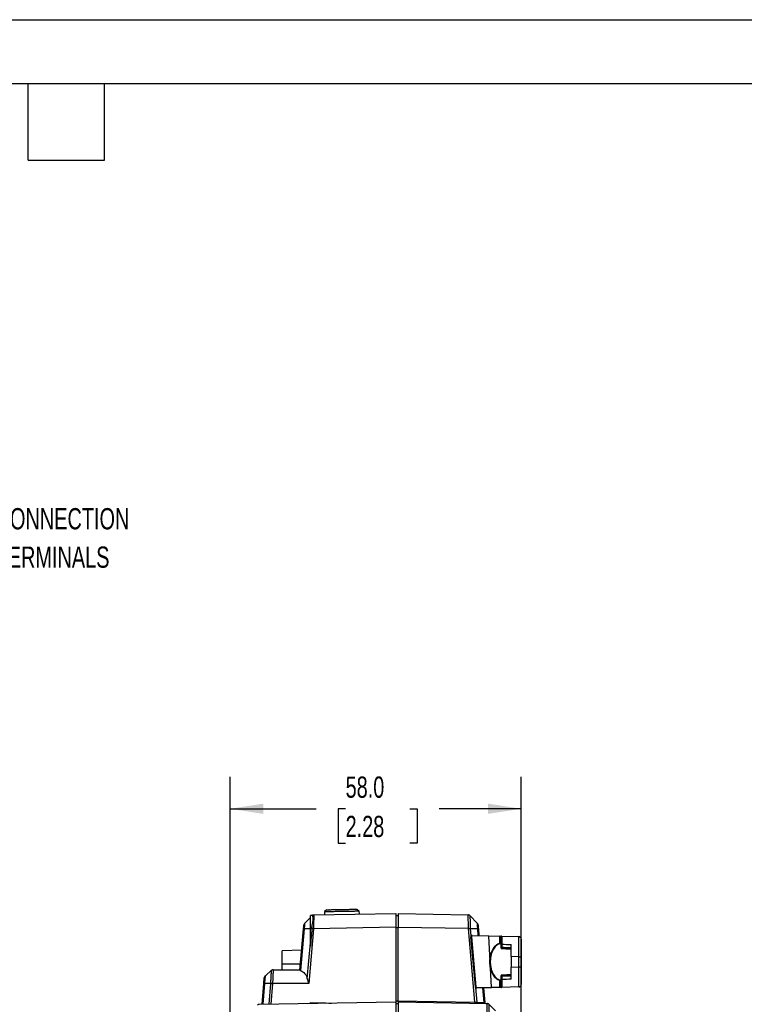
# Model space of a CAD drawing. Header units: millimetres. Extents: x 0 to 559, y 0 to 432.
# Tile 17 of 26: x 270 to 414, y 236 to 432. Entities that reach past the tile are written whole.
import ezdxf

# ---------------------------------------------------------------- set-up
doc = ezdxf.new("R2010")
doc.units = ezdxf.units.MM
doc.header["$LTSCALE"] = 2
doc.layers.add('DIMENSIONS', color=140, linetype='Continuous', lineweight=25)
doc.layers.add('TEXT', color=140, linetype='Continuous', lineweight=25)
doc.styles.add('SLDTEXTSTYLE0', font='TXT', dxfattribs={"width": 0.7})
doc.dimstyles.new('SLDDIMSTYLE0', dxfattribs={"dimtxt": 4.316016, "dimasz": 6.604, "dimexe": 0, "dimexo": 0.0625, "dimgap": 1.079004, "dimtad": 0, "dimtih": 1, "dimtoh": 1, "dimdec": 1, "dimrnd": 1e-09, "dimzin": 4, "dimdsep": 46, "dimtxsty": 'SLDTEXTSTYLE0', "dimsah": 1, "dimcen": 0.09, "dimadec": 0, "dimazin": 1, "dimtfac": 1, "dimtdec": 1, "dimtofl": 0, "dimtmove": 0, "dimatfit": 3, "dimfxl": 0, "dimfrac": 2, "dimtolj": 1, "dimtzin": 12, "dimarcsym": 0})

# ---------------------------------------------------------------- blocks, each defined once
blk = doc.blocks.new('_D')
at = {"layer": 'DIMENSIONS'}
for p, q in [((312.04, 213.91), (312.04, 281.01)), ((370.04, 199.96), (370.04, 281.01)), ((312.04, 274.66), (329.19, 274.66)), ((335.04, 274.66), (333.59, 274.66)), ((333.59, 274.66), (333.59, 267.8)), ((347.86, 274.66), (349.31, 274.66)), ((349.31, 274.66), (349.31, 267.8)), ((370.04, 274.66), (353.71, 274.66)), ((333.59, 267.8), (335.04, 267.8)), ((349.31, 267.8), (347.86, 267.8))]:
    blk.add_line(p, q, dxfattribs=at)
for points in [[(312.04, 274.66), (318.64, 273.65), (318.64, 275.68)], [(370.04, 274.66), (363.43, 275.68), (363.43, 273.65)]]:
    blk.add_solid(points, dxfattribs=at)
at = {"layer": 'DIMENSIONS', "char_height": 4.233, "attachment_point": 1, "style": 'SLDTEXTSTYLE0'}
for s, insert in [('58.0', (335.04, 281.09)), ('2.28', (335.04, 273.26))]:
    blk.add_mtext(s, dxfattribs=dict(at, insert=insert))
blk = doc.blocks.new('SW_NOTE_0_7')
at = {"layer": 'DIMENSIONS', "color": 0, "char_height": 4.233, "attachment_point": 1, "style": 'SLDTEXTSTYLE0'}
for s, insert in [('CONNECTION', (1.08, 4.93)), ('TERMINALS', (1.08, -2.72))]:
    blk.add_mtext(s, dxfattribs=dict(at, insert=insert))

msp = doc.modelspace()

# ---------------------------------------------------------------- linework, layer by layer
at = {"color": 7, "linetype": 'Continuous'}
msp.add_line((0, 431.81), (558.8, 431.81), dxfattribs=at)
for p, q in [((328.03, 253.02), (326.87, 251.81)), ((328.41, 253.4), (328.04, 253.4)), ((328.04, 251.02), (328.04, 253.4)), ((328.72, 253.51), (345.04, 253.8)), ((331.3, 254.56), (330.86, 254.2)), ((330.86, 254.2), (330.86, 253.55)), ((331.79, 254.57), (331.69, 254.56)), ((336.77, 254.65), (336.87, 254.66)), ((337.26, 254.66), (337.71, 254.32)), ((337.71, 254.32), (337.74, 253.67)), ((345.04, 253.4), (345.54, 253.4)), ((345.54, 253.79), (359.44, 253.55)), ((361.29, 251.84), (359.78, 253.41)), ((326.74, 251.51), (326.75, 251.58)), ((328.04, 247.27), (328.04, 251.02)), ((328.35, 251.02), (328.04, 251.02)), ((345.04, 251.06), (328.64, 250.77)), ((345.04, 251.06), (345.04, 236.2)), ((345.04, 251.02), (345.54, 251.02)), ((359.51, 250.81), (345.54, 251.05)), ((345.54, 236.42), (345.54, 251.05)), ((361.36, 251.74), (361.28, 251.85)), ((361.4, 251.62), (361.42, 251.55)), ((325.95, 242.55), (326.67, 250.74)), ((326.8, 250.76), (326.07, 242.45)), ((328.04, 250.77), (326.8, 250.76)), ((328.65, 250.77), (327.69, 239.87)), ((360.8, 236.15), (359.51, 250.81)), ((359.88, 250.8), (361.16, 236.13)), ((359.88, 250.8), (361.36, 250.79)), ((360.89, 239.18), (360.02, 249.17)), ((360.12, 249.19), (360.99, 239.2)), ((363.48, 249.27), (360.27, 249.35)), ((360.28, 249.44), (363.54, 249.36)), ((361.48, 249.41), (361.36, 250.79)), ((361.49, 250.77), (361.61, 249.41)), ((365.75, 249.2), (363.48, 249.26)), ((363.48, 249.26), (364.02, 239.14)), ((363.54, 249.36), (365.84, 249.3)), ((365.75, 247.91), (365.75, 249.2)), ((366.08, 249.29), (369.55, 249.2)), ((327.41, 240.82), (328.04, 247.97)), ((366.04, 247.01), (366.04, 247.1)), ((326.3, 246.51), (322.4, 246.39)), ((322.4, 243.76), (322.4, 246.39)), ((366.13, 247.03), (366.13, 246.93)), ((369.55, 245.2), (368.04, 245.24)), ((368.04, 245.24), (368.04, 243.13)), ((369.55, 243.17), (369.55, 245.2)), ((369.55, 245.2), (370.04, 245.2)), ((370.04, 245.2), (370.04, 243.17)), ((322.4, 242.61), (322.4, 243.76)), ((322.4, 243.76), (326.06, 243.76)), ((363.78, 244.19), (363.86, 244.19)), ((368.04, 243.13), (369.55, 243.17)), ((369.55, 243.17), (370.04, 243.17)), ((319.06, 241.39), (319.01, 241.34)), ((319.01, 241.34), (319.01, 241.29)), ((320.3, 242.49), (319.06, 241.39)), ((320.63, 242.61), (325.96, 242.61)), ((366.04, 241.26), (366.04, 241.36)), ((366.13, 241.43), (366.13, 241.34)), ((318.39, 235.73), (318.75, 239.86)), ((318.9, 239.88), (318.53, 235.74)), ((318.86, 241.1), (318.85, 241.01)), ((320.15, 239.87), (318.9, 239.88)), ((319.79, 235.76), (320.15, 239.87)), ((320.49, 239.86), (320.13, 235.76)), ((327.69, 239.87), (320.49, 239.87)), ((365.75, 239.18), (365.75, 240.47)), ((369.55, 239.18), (369.55, 239.26)), ((361.14, 239.06), (364.02, 239.14)), ((364.08, 239.03), (361.15, 238.96)), ((362.65, 236.11), (362.4, 238.99)), ((362.52, 238.99), (362.77, 236.11)), ((364.02, 239.13), (365.75, 239.18)), ((365.84, 239.08), (364.08, 239.03)), ((369.55, 239.18), (366.08, 239.08)), ((317.84, 235.72), (345.04, 236.2)), ((328.04, 235.9), (328.04, 236.06)), ((345.04, 236.39), (345.54, 236.39)), ((345.54, 235.8), (345.04, 235.8)), ((345.54, 236.42), (360.8, 236.15)), ((345.54, 236.19), (363.21, 235.88)), ((361.16, 236.13), (362.65, 236.11)), ((364.89, 234.4), (363.54, 235.75))]:
    msp.add_line(p, q)
at = {"flags": 128}
for points in [[(366.04, 247.65), (366.04, 247.66), (366.04, 247.67), (366.05, 247.68), (366.07, 247.69), (366.08, 247.7), (366.1, 247.7), (366.12, 247.71), (366.14, 247.71)], [(366.12, 246.81), (366.99, 246.78), (368.05, 246.74)], [(366.13, 246.93), (367.2, 246.9), (368.04, 246.87)], [(368.05, 241.62), (367.18, 241.59), (366.12, 241.55)], [(368.04, 241.5), (366.97, 241.46), (366.13, 241.43)], [(318.85, 241.01), (318.86, 241.08), (318.88, 241.12)], [(366.14, 240.65), (366.12, 240.65), (366.1, 240.65), (366.08, 240.66), (366.07, 240.67), (366.05, 240.68), (366.04, 240.69), (366.04, 240.7), (366.04, 240.71)]]:
    msp.add_lwpolyline(points, dxfattribs=at)
for centre, radius, start, end in [((360.12, 248.91), 0.281, 90.089, 110.2575), ((361.05, 249.35), 0.777, 173.3449, 180.0879), ((365.84, 249.2), 0.094, 93.3702, 183.7093), ((366.08, 249.19), 0.0987, 89.3854, 180.7587), ((366.14, 249.16), 0.0996, 88.0886, 179.7484), ((369.54, 248.7), 0.5, 0, 88.5), ((365.85, 247.91), 0.102, 180.498, 259.5234), ((366.13, 247.12), 0.0896, 188.9286, 275.6991), ((366.13, 247.02), 0.0896, 188.9286, 275.6991), ((319.35, 240.97), 0.5, 131.7382, 147.4573), ((320.63, 242.11), 0.5, 90.0001, 131.7405), ((366.13, 241.34), 0.09, 84.675, 171.6857), ((366.13, 241.25), 0.09, 84.675, 171.6857), ((319.35, 240.97), 0.5, 156.475, 175), ((320.28, 235.56), 4.32, 87.1653, 91.7055), ((365.85, 240.47), 0.102, 100.4766, 179.502), ((369.54, 239.68), 0.5, 271.5, 0), ((369.46, 239.56), 0.387, 283.0931, 302.9581), ((360.99, 238.92), 0.281, 90.089, 110.2575), ((362.31, 239.07), 1.17, 180.0882, 185.4278), ((365.84, 239.17), 0.094, 176.2907, 266.6298), ((366.08, 239.18), 0.0987, 179.2413, 270.6146), ((366.14, 239.22), 0.0996, 180.2516, 271.9114), ((364.25, 236.04), 3.46, 178.1085, 181.8915), ((361.38, 236.13), 0.215, 178.1346, 260.833), ((362.86, 236.1), 0.215, 178.1346, 260.833), ((363.02, 236.13), 0.25, 185, 269)]:
    msp.add_arc(centre, radius, start, end)
for centre, major_axis, ratio, start_param, end_param in [((350.77, 503.51), (28.65, 327.37), 0.001521, 2.452964, 2.469955), ((360.74, 236.47), (38.64, 0.06), 0.017389, 3.703269, 3.883331)]:
    msp.add_ellipse(centre, major_axis=major_axis, ratio=ratio, start_param=start_param, end_param=end_param)
for points, knots in [([(328.35, 251.02), (328.37, 251.19), (328.39, 251.34), (328.44, 251.65), (328.47, 251.8), (328.51, 252.09), (328.53, 252.22), (328.57, 252.48), (328.58, 252.6), (328.59, 252.93), (328.56, 253.1), (328.5, 253.28), (328.48, 253.32), (328.45, 253.38), (328.43, 253.4), (328.41, 253.4)], [0, 0, 0, 0, 0.125, 0.125, 0.25, 0.25, 0.375, 0.375, 0.5, 0.5, 0.75, 0.75, 0.875, 0.875, 1, 1, 1, 1]), ([(328.72, 253.51), (328.66, 253.51), (328.54, 253.49), (328.45, 253.43), (328.4, 253.39)], [0, 0, 0, 0, 0.497743, 1, 1, 1, 1]), ([(328.72, 253.51), (328.71, 253.51), (328.71, 253.51), (328.71, 253.49), (328.7, 253.46), (328.7, 253.4), (328.7, 253.28), (328.69, 253.06), (328.69, 252.74), (328.68, 252.34), (328.66, 251.94), (328.65, 251.55), (328.65, 251.27), (328.64, 251.01), (328.64, 250.85), (328.64, 250.77)], [0, 0, 0, 0, 0.038852, 0.083273, 0.133263, 0.188821, 0.249947, 0.387177, 0.500324, 0.607968, 0.749758, 0.823269, 0.889479, 0.94839, 1, 1, 1, 1]), ([(330.86, 254.2), (330.86, 254.2), (330.87, 254.2), (330.91, 254.2), (330.99, 254.2), (331.13, 254.2), (331.34, 254.21), (331.61, 254.21), (331.96, 254.22), (332.4, 254.23), (332.94, 254.24), (333.57, 254.25), (334.05, 254.26), (334.53, 254.26), (335, 254.27), (335.64, 254.28), (336.18, 254.29), (336.62, 254.3), (336.96, 254.31), (337.24, 254.31), (337.44, 254.32), (337.58, 254.32), (337.67, 254.32), (337.71, 254.32), (337.71, 254.32), (337.71, 254.32)], [0, 0, 0, 0, 0.025, 0.05, 0.075, 0.1, 0.125, 0.1458333, 0.1666667, 0.1875, 0.2083333, 0.2291667, 0.25, 0.25, 0.2708333, 0.2916667, 0.3125, 0.3333333, 0.3541667, 0.375, 0.4, 0.425, 0.45, 0.475, 0.5, 0.5, 0.5, 0.5]), ([(331.3, 254.56), (331.3, 254.56), (331.3, 254.56), (331.34, 254.56), (331.41, 254.56), (331.53, 254.56), (331.71, 254.57), (331.95, 254.57), (332.25, 254.57), (332.64, 254.58), (333.11, 254.59), (333.66, 254.6), (334.07, 254.61), (334.49, 254.61), (334.9, 254.62), (335.45, 254.63), (335.92, 254.64), (336.31, 254.65), (336.61, 254.65), (336.85, 254.65), (337.03, 254.66), (337.15, 254.66), (337.22, 254.66), (337.26, 254.66), (337.26, 254.66), (337.26, 254.66)], [0, 0, 0, 0, 0.025, 0.05, 0.075, 0.1, 0.125, 0.1458333, 0.1666667, 0.1875, 0.2083333, 0.2291667, 0.25, 0.25, 0.2708333, 0.2916667, 0.3125, 0.3333333, 0.3541667, 0.375, 0.4, 0.425, 0.45, 0.475, 0.5, 0.5, 0.5, 0.5]), ([(345.04, 253.8), (345.04, 253.8), (345.04, 253.74), (345.04, 253.48), (345.04, 253.27), (345.04, 252.75), (345.04, 252.43), (345.04, 251.75), (345.04, 251.4), (345.04, 251.06)], [0, 0, 0, 0, 0.25, 0.25, 0.5, 0.5, 0.75, 0.75, 1, 1, 1, 1]), ([(345.54, 253.79), (345.54, 253.79), (345.54, 253.73), (345.54, 253.47), (345.54, 253.26), (345.54, 252.74), (345.54, 252.42), (345.54, 251.74), (345.54, 251.39), (345.54, 251.05)], [0, 0, 0, 0, 0.25, 0.25, 0.5, 0.5, 0.75, 0.75, 1, 1, 1, 1]), ([(359.8, 253.39), (359.75, 253.43), (359.64, 253.52), (359.51, 253.54), (359.44, 253.55)], [0, 0, 0, 0, 0.4999379, 1, 1, 1, 1]), ([(359.51, 250.81), (359.51, 250.86), (359.51, 250.96), (359.51, 251.13), (359.51, 251.3), (359.51, 251.49), (359.5, 251.68), (359.5, 252), (359.48, 252.38), (359.47, 252.77), (359.47, 253.1), (359.46, 253.32), (359.46, 253.45), (359.45, 253.51), (359.45, 253.54), (359.45, 253.54), (359.44, 253.55)], [0, 0, 0, 0, 0.034576, 0.072046, 0.112412, 0.155672, 0.201828, 0.250879, 0.392641, 0.500514, 0.613346, 0.750331, 0.825735, 0.892482, 0.950571, 1, 1, 1, 1]), ([(359.8, 253.39), (359.8, 253.39), (359.8, 253.39), (359.8, 253.37), (359.81, 253.34), (359.81, 253.28), (359.81, 253.2), (359.81, 253.1), (359.82, 252.93), (359.82, 252.66), (359.84, 252.33), (359.85, 252.04), (359.86, 251.78), (359.87, 251.46), (359.88, 251.12), (359.88, 250.9), (359.88, 250.8)], [0, 0, 0, 0, 0.040448, 0.085597, 0.135483, 0.190179, 0.24979, 0.312064, 0.374453, 0.499657, 0.624764, 0.687119, 0.749358, 0.842495, 0.925905, 1, 1, 1, 1]), ([(326.67, 250.74), (326.67, 250.77), (326.68, 250.83), (326.68, 250.91), (326.69, 250.99), (326.7, 251.07), (326.7, 251.15), (326.71, 251.22), (326.72, 251.3), (326.73, 251.39), (326.73, 251.46), (326.74, 251.51), (326.74, 251.51), (326.74, 251.51)], [0, 0, 0, 0, 0.071625, 0.141719, 0.211166, 0.280875, 0.351745, 0.42463, 0.500318, 0.624693, 0.750076, 0.876286, 1, 1, 1, 1]), ([(326.87, 251.8), (326.84, 251.77), (326.79, 251.72), (326.76, 251.63), (326.75, 251.58)], [0, 0, 0, 0, 0.5100305, 1, 1, 1, 1]), ([(326.87, 251.8), (326.87, 251.78), (326.87, 251.73), (326.85, 251.53), (326.83, 251.24), (326.81, 250.98), (326.8, 250.83), (326.8, 250.76)], [0, 0, 0, 0, 0.13797, 0.420667, 0.702983, 0.848859, 1, 1, 1, 1]), ([(326.87, 251.82), (326.87, 251.82), (326.87, 251.82), (326.87, 251.8), (326.87, 251.8)], [0, 0, 0, 0, 0.9542173, 1, 1, 1, 1]), ([(361.29, 251.83), (361.29, 251.83), (361.29, 251.85), (361.28, 251.85), (361.28, 251.85)], [0, 0, 0, 0, 0.0454983, 1, 1, 1, 1]), ([(361.41, 251.62), (361.4, 251.66), (361.37, 251.75), (361.32, 251.8), (361.29, 251.83)], [0, 0, 0, 0, 0.490272, 1, 1, 1, 1]), ([(361.36, 250.79), (361.36, 250.86), (361.35, 251.01), (361.33, 251.28), (361.31, 251.56), (361.29, 251.76), (361.29, 251.81), (361.29, 251.83)], [0, 0, 0, 0, 0.149985, 0.29694, 0.579981, 0.861943, 1, 1, 1, 1]), ([(361.42, 251.55), (361.42, 251.55), (361.42, 251.55), (361.42, 251.54), (361.43, 251.52), (361.43, 251.48), (361.43, 251.42), (361.44, 251.32), (361.45, 251.21), (361.46, 251.07), (361.48, 250.93), (361.49, 250.82), (361.49, 250.77)], [0, 0, 0, 0, 0.061001, 0.12258, 0.185453, 0.250293, 0.372801, 0.500215, 0.624813, 0.75035, 0.873686, 1, 1, 1, 1]), ([(326.67, 250.74), (326.67, 250.75), (326.68, 250.75), (326.72, 250.75), (326.76, 250.76), (326.8, 250.76)], [0, 0, 0, 0, 0.5, 0.5, 1, 1, 1, 1]), ([(359.51, 250.81), (359.58, 250.81), (359.65, 250.81), (359.78, 250.81), (359.83, 250.8), (359.88, 250.8)], [0, 0, 0, 0, 0.5, 0.5, 1, 1, 1, 1]), ([(360.28, 249.44), (360.21, 249.45), (360.14, 249.42), (360.04, 249.31), (360.02, 249.24), (360.02, 249.17)], [0, 0, 0, 0, 0.5, 0.5, 1, 1, 1, 1]), ([(360.12, 249.19), (360.12, 249.23), (360.13, 249.27), (360.19, 249.34), (360.24, 249.35), (360.27, 249.35)], [0, 0, 0, 0, 0.5, 0.5, 1, 1, 1, 1]), ([(361.36, 250.79), (361.4, 250.79), (361.44, 250.79), (361.48, 250.78), (361.49, 250.78), (361.49, 250.78)], [0, 0, 0, 0, 0.5, 0.5, 1, 1, 1, 1]), ([(363.48, 249.27), (363.48, 249.29), (363.49, 249.32), (363.51, 249.35), (363.53, 249.36), (363.54, 249.36)], [0, 0, 0, 0, 0.5, 0.5, 1, 1, 1, 1]), ([(365.98, 249.19), (365.97, 249.19), (365.94, 249.19), (365.89, 249.19), (365.83, 249.2), (365.78, 249.2), (365.75, 249.2)], [0, 0, 0, 0, 0.246122, 0.494829, 0.746121, 1, 1, 1, 1]), ([(366.04, 249.16), (366.04, 249.16), (366.03, 249.17), (366.02, 249.18), (366.01, 249.19), (365.99, 249.19), (365.98, 249.19)], [0, 0, 0, 0, 0.24892, 0.498386, 0.748659, 1, 1, 1, 1]), ([(366.04, 247.65), (366.04, 248.05), (366.04, 248.4), (366.04, 248.93), (366.04, 249.09), (366.04, 249.16)], [0, 0, 0, 0, 0.5, 0.5, 1, 1, 1, 1]), ([(366.14, 249.26), (366.14, 249.25), (366.14, 249.23), (366.14, 249.19), (366.14, 249.13), (366.14, 249.07), (366.14, 249), (366.14, 248.92), (366.14, 248.83), (366.14, 248.74), (366.14, 248.63), (366.14, 248.52), (366.14, 248.4), (366.14, 248.27), (366.14, 248.14), (366.14, 248), (366.14, 247.86), (366.14, 247.76), (366.14, 247.71)], [0, 0, 0, 0, 0.064584, 0.12889, 0.192917, 0.256665, 0.320136, 0.383328, 0.446243, 0.50888, 0.571239, 0.633321, 0.695126, 0.756654, 0.817905, 0.87888, 0.939578, 1, 1, 1, 1]), ([(369.55, 245.2), (369.55, 245.27), (369.55, 245.41), (369.55, 245.61), (369.55, 245.81), (369.55, 246.01), (369.55, 246.21), (369.55, 246.4), (369.55, 246.59), (369.55, 246.77), (369.55, 246.95), (369.55, 247.12), (369.56, 247.29), (369.56, 247.45), (369.56, 247.61), (369.56, 247.75), (369.56, 247.9), (369.56, 248.08), (369.56, 248.29), (369.56, 248.52), (369.55, 248.72), (369.55, 248.89), (369.55, 249.02), (369.55, 249.12), (369.55, 249.19), (369.55, 249.2), (369.55, 249.2)], [0, 0, 0, 0, 0.0328628, 0.0655109, 0.0979443, 0.1301632, 0.1621676, 0.1939575, 0.225533, 0.2568942, 0.2880411, 0.3189739, 0.3496924, 0.3801969, 0.4104874, 0.440564, 0.4704266, 0.5000755, 0.5595691, 0.6199179, 0.6811226, 0.7431835, 0.8061013, 0.8698763, 0.9345091, 1, 1, 1, 1]), ([(370, 248.88), (369.98, 248.93), (369.94, 249.02), (369.82, 249.1), (369.69, 249.15), (369.6, 249.13), (369.55, 249.12)], [0, 0, 0, 0, 0.246473, 0.498866, 0.751657, 1, 1, 1, 1]), ([(363.78, 244.19), (363.78, 244.6), (363.82, 245.04), (364.01, 245.9), (364.15, 246.31), (364.53, 247.02), (364.76, 247.32), (365.25, 247.73), (365.5, 247.86), (365.75, 247.91)], [0, 0, 0, 0, 0.25, 0.25, 0.5, 0.5, 0.75, 0.75, 1, 1, 1, 1]), ([(365.83, 247.81), (365.8, 247.8), (365.73, 247.79), (365.62, 247.75), (365.52, 247.71), (365.43, 247.67), (365.34, 247.62), (365.26, 247.56), (365.18, 247.51), (365.01, 247.38), (364.76, 247.13), (364.46, 246.7), (364.21, 246.18), (364.05, 245.67), (363.95, 245.23), (363.9, 244.89), (363.87, 244.54), (363.86, 244.31), (363.86, 244.19)], [0, 0, 0, 0, 0.037146, 0.072653, 0.106518, 0.138741, 0.169319, 0.198251, 0.225536, 0.251172, 0.382467, 0.500572, 0.629728, 0.750278, 0.814035, 0.876778, 0.9387, 1, 1, 1, 1]), ([(365.75, 247.91), (365.84, 247.93), (365.98, 247.96), (366.01, 247.92), (366.02, 247.91)], [0, 0, 0, 0, 0.576148, 1, 1, 1, 1]), ([(366.06, 247.84), (366.06, 247.84), (366.03, 247.85), (365.93, 247.83), (365.83, 247.81)], [0, 0, 0, 0, 0.009672, 1, 1, 1, 1]), ([(366.04, 247.1), (366.04, 247.17), (366.04, 247.26), (366.04, 247.46), (366.04, 247.57), (366.04, 247.65)], [0, 0, 0, 0, 0.0002988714, 0.0002988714, 0.0005977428, 0.0005977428, 0.0005977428, 0.0005977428]), ([(366.14, 247.71), (366.14, 247.69), (366.14, 247.66), (366.14, 247.6), (366.14, 247.52), (366.14, 247.44), (366.14, 247.33), (366.14, 247.2), (366.14, 247.1), (366.13, 247.05), (366.13, 247.03)], [0, 0, 0, 0, 0.079403, 0.169242, 0.269716, 0.380528, 0.500711, 0.720673, 0.886317, 1, 1, 1, 1]), ([(368.04, 245.24), (368.04, 245.66), (368.04, 246.09), (368.04, 246.9), (368.04, 247.28), (368.04, 247.62)], [0, 0, 0, 0, 0.5, 0.5, 1, 1, 1, 1]), ([(370.04, 248.7), (370.04, 248.7), (370.04, 248.63), (370.04, 248.29), (370.04, 248.02), (370.04, 247.34), (370.04, 246.92), (370.04, 246.06), (370.04, 245.61), (370.04, 245.2)], [0, 0, 0, 0, 0.25, 0.25, 0.5, 0.5, 0.75, 0.75, 1, 1, 1, 1]), ([(366.04, 246.91), (366.04, 246.9), (366.04, 246.87), (366.06, 246.84), (366.1, 246.82), (366.12, 246.81), (366.13, 246.81)], [0, 0, 0, 0, 0.240553, 0.5, 0.759447, 1, 1, 1, 1]), ([(366.13, 246.93), (366.13, 246.9), (366.13, 246.83), (366.13, 246.82), (366.13, 246.81)], [0, 0, 0, 0, 0.5010519, 1, 1, 1, 1]), ([(365.75, 240.47), (365.5, 240.52), (365.25, 240.64), (364.76, 241.06), (364.53, 241.35), (364.15, 242.06), (364.01, 242.48), (363.82, 243.33), (363.78, 243.77), (363.78, 244.19)], [0, 0, 0, 0, 0.25, 0.25, 0.5, 0.5, 0.75, 0.75, 1, 1, 1, 1]), ([(363.86, 244.19), (363.86, 244.13), (363.86, 244.01), (363.87, 243.84), (363.88, 243.66), (363.9, 243.49), (363.93, 243.32), (363.95, 243.15), (363.99, 242.98), (364.06, 242.65), (364.21, 242.19), (364.46, 241.68), (364.77, 241.24), (365.04, 240.97), (365.26, 240.8), (365.43, 240.71), (365.63, 240.62), (365.76, 240.58), (365.83, 240.57)], [0, 0, 0, 0, 0.030609, 0.061349, 0.092245, 0.123322, 0.154606, 0.18612, 0.217889, 0.249935, 0.370676, 0.500077, 0.618342, 0.749878, 0.802593, 0.861859, 0.927667, 1, 1, 1, 1]), ([(369.55, 239.26), (369.55, 239.26), (369.55, 239.28), (369.55, 239.48), (369.56, 239.84), (369.56, 240.33), (369.56, 240.92), (369.55, 241.6), (369.55, 242.36), (369.55, 242.9), (369.55, 243.17)], [0, 0, 0, 0, 0.005912, 0.150713, 0.291608, 0.428601, 0.565591, 0.706485, 0.851287, 1, 1, 1, 1]), ([(370.04, 243.17), (370.04, 242.76), (370.04, 242.32), (370.04, 241.46), (370.04, 241.04), (370.04, 240.36), (370.04, 240.09), (370.04, 239.75), (370.04, 239.68), (370.04, 239.68)], [0, 0, 0, 0, 0.25, 0.25, 0.5, 0.5, 0.75, 0.75, 1, 1, 1, 1]), ([(319.01, 241.31), (318.98, 241.29), (318.91, 241.24), (318.88, 241.15), (318.86, 241.1)], [0, 0, 0, 0, 0.507955, 1, 1, 1, 1]), ([(319.01, 241.29), (319.01, 241.28), (319, 241.24), (318.98, 240.94), (318.94, 240.47), (318.91, 240.07), (318.9, 239.88)], [0, 0, 0, 0, 0.15018, 0.433116, 0.716431, 1, 1, 1, 1]), ([(320.15, 239.88), (320.15, 239.93), (320.16, 240.05), (320.17, 240.22), (320.17, 240.38), (320.18, 240.54), (320.19, 240.69), (320.2, 240.84), (320.2, 240.99), (320.21, 241.13), (320.22, 241.26), (320.22, 241.38), (320.23, 241.5), (320.24, 241.61), (320.24, 241.72), (320.25, 241.82), (320.25, 241.91), (320.26, 241.99), (320.26, 242.07), (320.27, 242.14), (320.27, 242.2), (320.27, 242.26), (320.28, 242.31), (320.28, 242.35), (320.28, 242.39), (320.29, 242.42), (320.29, 242.44), (320.29, 242.46), (320.29, 242.48), (320.29, 242.48), (320.29, 242.49), (320.29, 242.49)], [0, 0, 0, 0, 0.040681, 0.08092, 0.120718, 0.160072, 0.198985, 0.237454, 0.275481, 0.313064, 0.350205, 0.386902, 0.423157, 0.458968, 0.494336, 0.52926, 0.563742, 0.597781, 0.631377, 0.664529, 0.697239, 0.729507, 0.761331, 0.792713, 0.823653, 0.85415, 0.884205, 0.913817, 0.942987, 0.971715, 1, 1, 1, 1]), ([(320.63, 242.61), (320.63, 242.61), (320.63, 242.61), (320.62, 242.6), (320.62, 242.57), (320.62, 242.54), (320.61, 242.5), (320.61, 242.44), (320.61, 242.38), (320.6, 242.31), (320.6, 242.23), (320.59, 242.14), (320.59, 242.05), (320.58, 241.94), (320.58, 241.8), (320.57, 241.63), (320.56, 241.41), (320.55, 241.16), (320.53, 240.87), (320.52, 240.57), (320.51, 240.23), (320.5, 239.99), (320.49, 239.87)], [0, 0, 0, 0, 0.037768, 0.07565, 0.113648, 0.151761, 0.18999, 0.228334, 0.266794, 0.305369, 0.344061, 0.38287, 0.421794, 0.460836, 0.499994, 0.56139, 0.62613, 0.694215, 0.765644, 0.840418, 0.918537, 1, 1, 1, 1]), ([(325.95, 242.55), (325.95, 242.54), (325.95, 242.53), (325.97, 242.51), (326.02, 242.48), (326.05, 242.46), (326.07, 242.45)], [0, 0, 0, 0, 0.136045, 0.499921, 0.774607, 1, 1, 1, 1]), ([(326.07, 242.45), (326.39, 242.32), (326.69, 242.11), (327.16, 241.54), (327.33, 241.19), (327.41, 240.82)], [0, 0, 0, 0, 0.5, 0.5, 1, 1, 1, 1]), ([(366.13, 241.55), (366.12, 241.55), (366.1, 241.54), (366.06, 241.52), (366.04, 241.49), (366.04, 241.46), (366.04, 241.45)], [0, 0, 0, 0, 0.240563, 0.500015, 0.75946, 1, 1, 1, 1]), ([(366.04, 241.36), (366.04, 241.39), (366.04, 241.44), (366.04, 241.44), (366.04, 241.44)], [0, 0, 0, 0, 0.559977, 1, 1, 1, 1]), ([(366.04, 240.71), (366.04, 240.79), (366.04, 240.9), (366.04, 241.1), (366.04, 241.2), (366.04, 241.26)], [0, 0, 0, 0, 0.0003042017, 0.0003042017, 0.0006084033, 0.0006084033, 0.0006084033, 0.0006084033]), ([(366.13, 241.55), (366.13, 241.54), (366.13, 241.53), (366.13, 241.47), (366.13, 241.43)], [0, 0, 0, 0, 0.494774, 1, 1, 1, 1]), ([(366.13, 241.34), (366.13, 241.32), (366.13, 241.29), (366.14, 241.23), (366.14, 241.13), (366.14, 241), (366.14, 240.87), (366.14, 240.74), (366.14, 240.68), (366.14, 240.65)], [0, 0, 0, 0, 0.080415, 0.189553, 0.329597, 0.500456, 0.694893, 0.86197, 1, 1, 1, 1]), ([(368.04, 240.74), (368.04, 241.08), (368.04, 241.46), (368.04, 242.28), (368.04, 242.71), (368.04, 243.13)], [0, 0, 0, 0, 0.5, 0.5, 1, 1, 1, 1]), ([(318.75, 239.86), (318.76, 240.02), (318.77, 240.17), (318.8, 240.45), (318.81, 240.57), (318.84, 240.89), (318.85, 241.01), (318.85, 241.01)], [0, 0, 0, 0, 0.25, 0.25, 0.5, 0.5, 1, 1, 1, 1]), ([(320.15, 239.87), (320.16, 239.87), (320.2, 239.87), (320.27, 239.87), (320.37, 239.87), (320.45, 239.86), (320.49, 239.86)], [0, 0, 0, 0, 0.149967, 0.368132, 0.653972, 1, 1, 1, 1]), ([(327.41, 240.82), (327.42, 240.78), (327.45, 240.68), (327.49, 240.52), (327.54, 240.35), (327.61, 240.13), (327.66, 239.97), (327.69, 239.87)], [0, 0, 0, 0, 0.15121, 0.317902, 0.500098, 0.707522, 1, 1, 1, 1]), ([(366.02, 240.47), (366.01, 240.45), (365.98, 240.42), (365.84, 240.45), (365.75, 240.47)], [0, 0, 0, 0, 0.4268999, 1, 1, 1, 1]), ([(365.83, 240.57), (365.93, 240.54), (366.03, 240.52), (366.06, 240.54), (366.06, 240.54)], [0, 0, 0, 0, 0.985157, 1, 1, 1, 1]), ([(366.04, 239.22), (366.04, 239.28), (366.04, 239.45), (366.04, 239.97), (366.04, 240.32), (366.04, 240.71)], [0, 0, 0, 0, 0.5, 0.5, 1, 1, 1, 1]), ([(366.14, 240.65), (366.14, 240.6), (366.14, 240.49), (366.14, 240.34), (366.14, 240.19), (366.14, 240.06), (366.14, 239.92), (366.14, 239.8), (366.14, 239.69), (366.14, 239.58), (366.14, 239.48), (366.14, 239.4), (366.14, 239.32), (366.14, 239.25), (366.14, 239.2), (366.14, 239.15), (366.14, 239.13), (366.14, 239.12)], [0, 0, 0, 0, 0.0644503, 0.1292162, 0.1942981, 0.259696, 0.3254104, 0.3914413, 0.457789, 0.5244537, 0.5914356, 0.658735, 0.7263519, 0.7942867, 0.8625395, 0.9311106, 1, 1, 1, 1]), ([(369.55, 239.25), (369.6, 239.25), (369.69, 239.23), (369.82, 239.27), (369.94, 239.36), (369.98, 239.45), (370, 239.49)], [0, 0, 0, 0, 0.248343, 0.501134, 0.753527, 1, 1, 1, 1]), ([(361.15, 238.96), (361.14, 238.96), (361.11, 238.96), (361.06, 238.97), (361.02, 238.99), (360.97, 239.02), (360.92, 239.08), (360.9, 239.14), (360.89, 239.18)], [0, 0, 0, 0, 0.116394, 0.23877, 0.367133, 0.501489, 0.660877, 1, 1, 1, 1]), ([(361.14, 239.06), (361.11, 239.06), (361.07, 239.08), (361.01, 239.13), (360.99, 239.17), (360.99, 239.2)], [0, 0, 0, 0, 0.5, 0.5, 1, 1, 1, 1]), ([(364.02, 239.13), (364.02, 239.11), (364.03, 239.08), (364.05, 239.04), (364.07, 239.03), (364.08, 239.03)], [0, 0, 0, 0, 0.5, 0.5, 1, 1, 1, 1]), ([(365.75, 239.18), (365.77, 239.18), (365.81, 239.18), (365.86, 239.18), (365.91, 239.18), (365.95, 239.18), (365.97, 239.18), (365.98, 239.18)], [0, 0, 0, 0, 0.203311, 0.404966, 0.604965, 0.80331, 1, 1, 1, 1]), ([(365.98, 239.18), (365.99, 239.19), (366.01, 239.19), (366.02, 239.19), (366.03, 239.2), (366.04, 239.21), (366.04, 239.22)], [0, 0, 0, 0, 0.251341, 0.501614, 0.75108, 1, 1, 1, 1]), ([(317.84, 235.72), (317.78, 235.71), (317.64, 235.7), (317.54, 235.61), (317.49, 235.57)], [0, 0, 0, 0, 0.4998928, 1, 1, 1, 1]), ([(345.04, 236.2), (345.04, 236.2), (345.04, 236.12), (345.04, 235.78), (345.04, 235.51), (345.04, 234.82), (345.04, 234.4), (345.04, 233.51), (345.04, 233.04), (345.04, 232.6)], [0, 0, 0, 0, 0.25, 0.25, 0.5, 0.5, 0.75, 0.75, 1, 1, 1, 1]), ([(345.54, 236.19), (345.54, 236.19), (345.54, 236.21), (345.54, 236.3), (345.54, 236.36), (345.54, 236.42)], [0, 0, 0, 0, 0.5, 0.5, 1, 1, 1, 1]), ([(345.54, 236.19), (345.54, 236.19), (345.54, 236.11), (345.54, 235.77), (345.54, 235.5), (345.54, 234.81), (345.54, 234.39), (345.54, 233.5), (345.54, 233.03), (345.54, 232.59)], [0, 0, 0, 0, 0.25, 0.25, 0.5, 0.5, 0.75, 0.75, 1, 1, 1, 1]), ([(360.8, 236.15), (360.82, 236.15), (360.87, 236.15), (360.94, 236.14), (361, 236.14), (361.06, 236.14), (361.12, 236.13), (361.15, 236.13), (361.16, 236.13)], [0, 0, 0, 0, 0.177025, 0.349786, 0.518366, 0.682861, 0.84337, 1, 1, 1, 1]), ([(362.65, 236.11), (362.66, 236.11), (362.69, 236.11), (362.73, 236.11), (362.75, 236.11), (362.77, 236.11), (362.77, 236.11), (362.77, 236.11)], [0, 0, 0, 0, 0.193041, 0.389409, 0.58926, 0.792743, 1, 1, 1, 1]), ([(362.8, 236.02), (362.79, 236.03), (362.78, 236.06), (362.77, 236.09), (362.77, 236.11)], [0, 0, 0, 0, 0.286387, 1, 1, 1, 1]), ([(362.93, 235.9), (362.91, 235.91), (362.88, 235.92), (362.86, 235.94), (362.86, 235.95)], [0, 0, 0, 0, 0.818715, 1, 1, 1, 1]), ([(363.55, 235.73), (363.5, 235.77), (363.4, 235.86), (363.27, 235.87), (363.21, 235.88)], [0, 0, 0, 0, 0.5001436, 1, 1, 1, 1]), ([(363.21, 232.28), (363.21, 232.34), (363.21, 232.48), (363.21, 232.7), (363.22, 232.93), (363.22, 233.17), (363.22, 233.43), (363.22, 233.85), (363.21, 234.35), (363.21, 234.86), (363.21, 235.29), (363.22, 235.58), (363.22, 235.75), (363.22, 235.83), (363.21, 235.87), (363.21, 235.88), (363.21, 235.88)], [0, 0, 0, 0, 0.033735, 0.070665, 0.110792, 0.154117, 0.200639, 0.250359, 0.394604, 0.500148, 0.605577, 0.749728, 0.823074, 0.889235, 0.94821, 1, 1, 1, 1]), ([(363.55, 235.73), (363.55, 235.73), (363.56, 235.73), (363.56, 235.71), (363.56, 235.69), (363.56, 235.64), (363.56, 235.57), (363.56, 235.47), (363.56, 235.34), (363.55, 235.17), (363.55, 234.97), (363.55, 234.71), (363.56, 234.27), (363.56, 233.76), (363.56, 233.25), (363.56, 232.89), (363.56, 232.56), (363.55, 232.36), (363.55, 232.26)], [0, 0, 0, 0, 0.033357, 0.070021, 0.110003, 0.153334, 0.200061, 0.250242, 0.312617, 0.375093, 0.432576, 0.500076, 0.595818, 0.74977, 0.823736, 0.889999, 0.948725, 1, 1, 1, 1])]:
    msp.add_open_spline(points, degree=3, knots=knots)
for points in [[(328.34, 250.77), (328.34, 250.86), (328.34, 250.94), (328.35, 251.02)], [(328.64, 250.77), (328.53, 250.78), (328.42, 250.78), (328.34, 250.77)], [(363.48, 249.26), (363.48, 249.26), (363.48, 249.27), (363.48, 249.27)], [(365.84, 249.3), (365.95, 249.3), (366.03, 249.29), (366.08, 249.29)], [(366.08, 249.29), (366.12, 249.29), (366.14, 249.28), (366.14, 249.26)], [(366.14, 247.71), (366.77, 247.68), (367.41, 247.65), (368.04, 247.62)], [(366.04, 246.91), (366.04, 246.92), (366.04, 246.95), (366.04, 247.01)], [(368.04, 246.94), (367.4, 246.97), (366.77, 247), (366.13, 247.03)], [(366.13, 241.34), (366.77, 241.37), (367.4, 241.4), (368.04, 241.42)], [(318.9, 239.88), (318.8, 239.88), (318.75, 239.87), (318.75, 239.86)], [(320.15, 239.87), (320.15, 239.88), (320.15, 239.88), (320.15, 239.88)], [(320.49, 239.87), (320.49, 239.87), (320.49, 239.86), (320.49, 239.86)], [(368.04, 240.74), (367.41, 240.71), (366.77, 240.68), (366.14, 240.65)], [(364.02, 239.14), (364.02, 239.14), (364.02, 239.14), (364.02, 239.13)], [(366.08, 239.08), (366.03, 239.08), (365.95, 239.08), (365.84, 239.08)], [(366.14, 239.12), (366.14, 239.1), (366.12, 239.09), (366.08, 239.08)]]:
    msp.add_open_spline(points, degree=3)
at = {"layer": 'TEXT'}
for p, q in [((12.7, 419.1), (546.1, 419.1)), ((271.78, 403.86), (271.78, 419.1)), ((287.02, 403.86), (287.02, 419.1)), ((271.78, 403.86), (287.02, 403.86))]:
    msp.add_line(p, q, dxfattribs=at)

# ---------------------------------------------------------------- block references
at = {"layer": 'DIMENSIONS'}
msp.add_blockref('SW_NOTE_0_7', (264.25, 329.61), dxfattribs=at)

# ---------------------------------------------------------------- dimensions: what is measured, and where the dimension line sits
dim = msp.add_linear_dim(base=(370.04, 274.66), p1=(312.04, 211.37), p2=(370.04, 197.42), dimstyle='SLDDIMSTYLE0', dxfattribs=at)
dim.commit()
dim.dimension.update_dxf_attribs({"geometry": '_D', "text_midpoint": (341.45, 274.66), "dimtype": 160})

doc.saveas('drawing.dxf')
